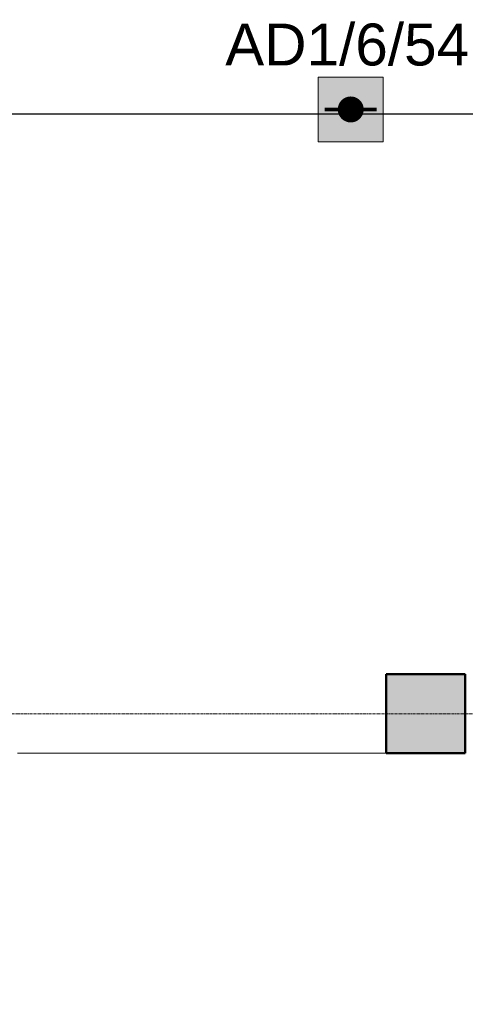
# Model space of a CAD drawing. Header units: millimetres. Extents: x -197461 to 862495, y -970068 to 63888.
# Tile 65 of 253: x -96851 to -94601, y -569921 to -564952. Entities that reach past the tile are written whole.
import ezdxf

# ---------------------------------------------------------------- set-up
doc = ezdxf.new("R2010")
doc.units = ezdxf.units.MM
doc.linetypes.add('Grid Line', pattern=[22.225, 12.7, -3.175, 3.175, -3.175])
doc.layers.get('0').update_dxf_attribs({"linetype": 'CONTINUOUS'})
for name, color, linetype, lineweight in [('A-FLOR', 192, 'CONTINUOUS', 5), ('S-Cols', 52, 'CONTINUOUS', 0), ('S-GRID', 1, 'CONTINUOUS', 9)]:
    doc.layers.add(name, color=color, linetype=linetype, lineweight=lineweight)
doc.layers.add('UAS', color=240, linetype='CONTINUOUS')
doc.styles.add('ARIAL', font='arialbd.ttf')

# ---------------------------------------------------------------- blocks, each defined once
blk = doc.blocks.new('AD-proj')
at = {"lineweight": 5}
blk.add_lwpolyline([(-250, -250), (250, -250), (250, 250), (-250, 250)], close=True, dxfattribs=at)
at = {"const_width": 100}
blk.add_lwpolyline([(-50, 0, 1), (50, 0, 1)], format="xyb", close=True, dxfattribs=at)
at = {"const_width": 30}
blk.add_lwpolyline([(-200, 0), (200, 0)], dxfattribs=at)

msp = doc.modelspace()

# ---------------------------------------------------------------- hatches: boundary and pattern name
at = {"layer": 'S-Cols', "true_color": 0x636466}
msp.add_hatch(color=251, dxfattribs=at).paths.add_polyline_path([(-95000.963, -568654.39191), (-94600.96639, -568654.39191), (-94600.96639, -568254.39191), (-95000.963, -568254.39191), (-95000.96639, -568654.37581)], flags=0)
at = {"layer": 'UAS', "lineweight": 50, "true_color": 0xffffff}
h = msp.add_hatch(color=7, dxfattribs=at)
h.dxf.hatch_style = 1
h.paths.add_polyline_path([(-95212.11012, -565404.7829), (-95146.63918, -565404.7829, 1)], flags=16)
h.paths.add_polyline_path([(-95015.6973, -565568.46025), (-95015.6973, -565241.10555), (-95343.052, -565241.10555), (-95343.052, -565568.46025)])

# ---------------------------------------------------------------- linework, layer by layer
at = {"layer": 'A-FLOR', "color": 251, "true_color": 0x636466}
msp.add_line((-95000.96639, -568654.39191), (-96860.96639, -568654.39191), dxfattribs=at)
at = {"layer": 'S-Cols', "color": 251, "lineweight": 50, "true_color": 0x636466}
for p, q in [((-95000.96639, -568254.39191), (-95000.96639, -568654.39191)), ((-94600.96639, -568254.39191), (-95000.96639, -568254.39191)), ((-94600.96639, -568654.39191), (-94600.96639, -568254.39191)), ((-95000.96639, -568654.39191), (-94600.96639, -568654.39191))]:
    msp.add_line(p, q, dxfattribs=at)
at = {"layer": 'S-GRID', "color": 251, "linetype": 'Grid Line', "true_color": 0x636466}
msp.add_line((-84476.21451, -568454.39191), (-124800.96639, -568454.39191), dxfattribs=at)
at = {"layer": 'UAS', "color": 1}
msp.add_lwpolyline([(-84389.52139, -573934.12589), (-117383.49663, -573934.12589), (-117383.49663, -565319.41468), (-114364.24789, -565319.41468), (-114364.24789, -569401.91485), (-114921.82743, -569401.91485), (-114921.82743, -569587.66257), (-112353.53226, -569587.66257), (-112353.53226, -565427.33639), (-101990.6816, -565427.33639), (-101990.6816, -569677.78276), (-101939.62307, -569677.78276), (-101939.62307, -565427.33639), (-89482.10232, -565427.33639)], dxfattribs=at)

# ---------------------------------------------------------------- block references
at = {"layer": 'UAS', "xscale": 0.6547093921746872, "yscale": 0.6547093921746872, "zscale": 0.6547093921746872}
msp.add_blockref('AD-proj', (-95179.37465, -565404.7829), dxfattribs=at)

# ---------------------------------------------------------------- next in the draw order: texts
at = {"layer": 'UAS', "color": 251, "linetype": 'Continuous', "lineweight": 20, "true_color": 0x636466, "insert": (-95197.28377, -565078.60045), "char_height": 211.4384766, "width": 1051.7117129, "attachment_point": 5, "style": 'ARIAL', "bg_fill": 3, "box_fill_scale": 1.1, "bg_fill_color": 256, "bg_fill_transparency": 0}
msp.add_mtext('\\A1;{\\fArial|b0|i0|c186|p34;\\C1;AD1/6/54}', dxfattribs=at)

doc.saveas('drawing.dxf')
